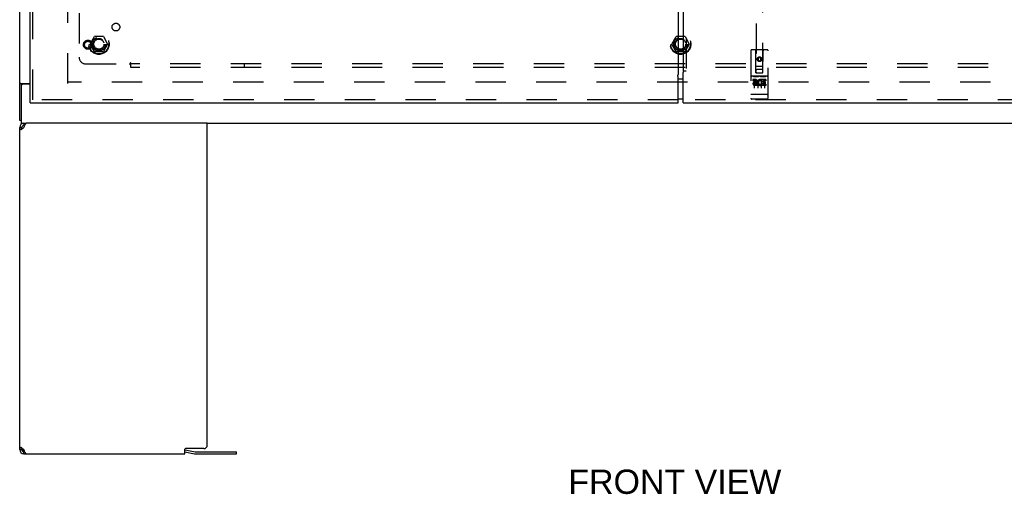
# Model space of a CAD drawing. Header units: inches. Extents: x 0 to 200, y 0 to 129.
# Tile 3 of 27: x 41 to 77, y 28 to 45. Entities that reach past the tile are written whole.
import ezdxf

# ---------------------------------------------------------------- set-up
doc = ezdxf.new("R2010")
doc.units = ezdxf.units.IN
doc.header["$LTSCALE"] = 11
doc.header["$MEASUREMENT"] = 0
doc.linetypes.add('HIDDEN', pattern=[0.2, 0.1, -0.1])
doc.layers.get('0').update_dxf_attribs({"linetype": 'CONTINUOUS'})
for name, color, linetype in [('DEFAULT_2', 8, 'HIDDEN'), ('DIMENSIONS', 7, 'CONTINUOUS'), ('MASTER_DOOR_ASSEMBLY', 7, 'CONTINUOUS'), ('SLAVE_DOOR_ASSEMBLY', 7, 'CONTINUOUS'), ('SUBPANEL', 7, 'CONTINUOUS')]:
    doc.layers.add(name, color=color, linetype=linetype)
doc.styles.get("Standard").update_dxf_attribs({"font": 'arial.ttf'})

msp = doc.modelspace()

# ---------------------------------------------------------------- linework, layer by layer
at = {"color": 3, "linetype": 'Continuous'}
for p, q in [((40.75, 41.074), (40.75, 100.866)), ((40.776, 42.41), (40.77, 42.406)), ((40.79, 42.418), (41.125, 42.418)), ((40.75, 29.125), (40.75, 40.815)), ((40.845, 40.772), (40.827, 40.758)), ((40.865, 40.786), (40.845, 40.772)), ((40.922, 40.863), (40.93, 40.886)), ((47.562, 40.97), (40.99, 40.97)), ((47.562, 29.283), (47.562, 40.97)), ((40.81, 40.743), (40.795, 40.729)), ((40.827, 40.758), (40.81, 40.743)), ((40.795, 29.212), (40.81, 29.198)), ((40.81, 29.198), (40.827, 29.183)), ((40.827, 29.183), (40.845, 29.169)), ((40.878, 29.12), (40.907, 29.12)), ((40.913, 29.101), (40.905, 29.125)), ((40.905, 28.97), (46.75, 28.97)), ((40.922, 29.077), (40.913, 29.101)), ((46.75, 28.97), (46.75, 29.138)), ((46.762, 29.117), (47.119, 29.041)), ((47.437, 29.158), (46.77, 29.158)), ((47.132, 29.04), (48.622, 29.04))]:
    msp.add_line(p, q, dxfattribs=at)
at = {"color": 7, "linetype": 'Continuous'}
for p, q in [((40.854, 42.388), (40.75, 42.388)), ((40.802, 42.327), (40.802, 40.97)), ((40.854, 42.388), (40.854, 42.387)), ((41.125, 42.387), (40.862, 42.387)), ((40.802, 41.074), (40.75, 41.074)), ((40.75, 40.815), (40.825, 40.815)), ((40.802, 40.97), (40.99, 40.97)), ((40.905, 40.97), (40.905, 40.895)), ((40.934, 40.895), (40.905, 40.895)), ((47.562, 40.97), (81.937, 40.97)), ((40.825, 29.125), (40.75, 29.125)), ((40.878, 29.05), (40.878, 29.12)), ((40.905, 29.045), (40.934, 29.045)), ((40.905, 28.97), (40.905, 29.045)), ((46.75, 29.043), (47.103, 28.968)), ((47.132, 28.965), (48.622, 28.965)), ((48.622, 28.965), (48.622, 29.04))]:
    msp.add_line(p, q, dxfattribs=at)
at = {"color": 3, "linetype": 'Continuous'}
for points in [[(40.77, 42.406), (40.768, 42.406), (40.767, 42.405), (40.765, 42.404), (40.764, 42.403), (40.763, 42.402), (40.761, 42.402), (40.76, 42.401), (40.759, 42.4), (40.758, 42.4), (40.757, 42.399), (40.757, 42.399), (40.756, 42.398), (40.755, 42.397), (40.755, 42.397), (40.754, 42.396), (40.753, 42.396), (40.753, 42.395), (40.753, 42.395), (40.752, 42.394), (40.752, 42.394), (40.751, 42.393), (40.751, 42.393), (40.751, 42.392), (40.751, 42.392), (40.75, 42.391), (40.75, 42.391), (40.75, 42.391), (40.75, 42.39), (40.75, 42.39), (40.75, 42.389), (40.75, 42.389), (40.75, 42.388), (40.75, 42.388)], [(40.79, 42.418), (40.79, 42.418), (40.789, 42.417), (40.789, 42.417), (40.788, 42.416), (40.787, 42.416), (40.787, 42.415), (40.786, 42.415), (40.785, 42.414), (40.784, 42.414), (40.783, 42.413), (40.782, 42.412), (40.781, 42.412), (40.779, 42.411), (40.778, 42.41), (40.776, 42.41)], [(40.795, 40.729), (40.782, 40.743), (40.771, 40.758), (40.762, 40.772), (40.755, 40.786), (40.751, 40.801), (40.75, 40.815)], [(40.905, 40.815), (40.885, 40.801), (40.865, 40.786)], [(40.905, 40.815), (40.913, 40.84), (40.922, 40.863)], [(40.93, 40.886), (40.939, 40.906), (40.947, 40.925), (40.956, 40.941), (40.964, 40.953), (40.973, 40.963), (40.981, 40.968), (40.99, 40.97)], [(40.75, 29.125), (40.751, 29.14), (40.755, 29.154), (40.762, 29.169), (40.771, 29.183), (40.782, 29.198), (40.795, 29.212)], [(40.845, 29.169), (40.865, 29.154), (40.885, 29.14), (40.905, 29.125)], [(40.939, 29.034), (40.93, 29.055), (40.922, 29.077)], [(40.99, 28.97), (40.981, 28.972), (40.973, 28.978), (40.964, 28.987), (40.956, 29), (40.947, 29.016), (40.939, 29.034)]]:
    msp.add_lwpolyline(points, dxfattribs=at)
at = {"color": 7, "linetype": 'Continuous'}
for points in [[(40.862, 42.399), (40.861, 42.399), (40.86, 42.398), (40.859, 42.397), (40.859, 42.397), (40.858, 42.396), (40.857, 42.395), (40.857, 42.395), (40.856, 42.394), (40.856, 42.394), (40.855, 42.393), (40.855, 42.392), (40.855, 42.392), (40.855, 42.391), (40.854, 42.391), (40.854, 42.39), (40.854, 42.39), (40.854, 42.39), (40.854, 42.389), (40.854, 42.389), (40.854, 42.388), (40.854, 42.388)], [(40.872, 42.418), (40.872, 42.418), (40.872, 42.417), (40.872, 42.417), (40.872, 42.416), (40.872, 42.416), (40.873, 42.416), (40.873, 42.415), (40.873, 42.415), (40.873, 42.414), (40.872, 42.414), (40.872, 42.413), (40.872, 42.413), (40.872, 42.412), (40.872, 42.412), (40.872, 42.411), (40.872, 42.411), (40.872, 42.41), (40.871, 42.41), (40.871, 42.409), (40.871, 42.409), (40.871, 42.408), (40.87, 42.408), (40.87, 42.407), (40.869, 42.407), (40.869, 42.406), (40.868, 42.405), (40.868, 42.405), (40.867, 42.404), (40.866, 42.404), (40.866, 42.403), (40.865, 42.402), (40.864, 42.402), (40.863, 42.401), (40.862, 42.399)], [(40.834, 40.763), (40.831, 40.772), (40.827, 40.786), (40.825, 40.801), (40.825, 40.815)], [(40.825, 29.125), (40.825, 29.14), (40.827, 29.154), (40.831, 29.169), (40.834, 29.178)]]:
    msp.add_lwpolyline(points, dxfattribs=at)
for centre, radius, start, end in [((40.862, 42.327), 0.06, 90, 180), ((40.905, 40.815), 0.08, 90, 180), ((40.905, 29.125), 0.08, 180, 270), ((47.132, 29.103), 0.138, 258, 270)]:
    msp.add_arc(centre, radius, start, end, dxfattribs=at)
at = {"color": 3, "linetype": 'Continuous'}
for centre, radius, start, end in [((40.905, 40.815), 0.155, 90, 180), ((40.905, 29.125), 0.155, 180, 270), ((46.77, 29.138), 0.02, 90, 180), ((46.733, 28.983), 0.138, 78, 80.0012), ((47.132, 29.103), 0.0625, 258, 270), ((47.437, 29.283), 0.125, 270, 360)]:
    msp.add_arc(centre, radius, start, end, dxfattribs=at)
at = {"layer": 'DEFAULT_2', "color": 8, "linetype": 'HIDDEN'}
for p, q in [((42.5, 42.418), (42.5, 99.522)), ((43.307, 43.85), (43.462, 44.118)), ((43.779, 44.123), (43.47, 44.123)), ((43.788, 44.118), (43.942, 43.85)), ((64.432, 43.85), (64.587, 44.118)), ((64.904, 44.123), (64.595, 44.123)), ((64.913, 44.118), (65.067, 43.85)), ((43.462, 43.573), (43.307, 43.84)), ((43.942, 43.84), (43.788, 43.573)), ((64.587, 43.573), (64.432, 43.84)), ((65.067, 43.84), (64.913, 43.573)), ((43.779, 43.568), (43.47, 43.568)), ((64.904, 43.568), (64.595, 43.568)), ((87, 42.47), (42.5, 42.47))]:
    msp.add_line(p, q, dxfattribs=at)
for centre, radius in [((43.625, 43.845), 0.372), ((43.625, 43.845), 0.356), ((43.625, 43.845), 0.204), ((43.625, 43.845), 0.183), ((64.75, 43.845), 0.372), ((64.75, 43.845), 0.356), ((64.75, 43.845), 0.204), ((64.75, 43.845), 0.183)]:
    msp.add_circle(centre, radius, dxfattribs=at)
for centre, start, end in [((43.47, 44.113), 90.0113, 149.988), ((43.779, 44.113), 30.0108, 89.9876), ((64.595, 44.113), 90.0113, 149.988), ((64.904, 44.113), 30.0108, 89.9876), ((43.316, 43.845), 150.0117, 209.9873), ((43.934, 43.845), 330.0117, 29.9873), ((64.441, 43.845), 150.0117, 209.9873), ((65.059, 43.845), 330.0117, 29.9873), ((43.47, 43.578), 210.0108, 269.9876), ((43.779, 43.578), 270.0113, 329.988), ((64.595, 43.578), 210.0108, 269.9876), ((64.904, 43.578), 270.0113, 329.988)]:
    msp.add_arc(centre, 0.01, start, end, dxfattribs=at)
at = {"layer": 'MASTER_DOOR_ASSEMBLY', "color": 3, "linetype": 'Continuous'}
for p, q in [((64.843, 99.061), (64.843, 42.879)), ((64.843, 42.879), (64.85, 42.879)), ((64.843, 41.72), (64.843, 42.821)), ((64.843, 41.72), (88.375, 41.72))]:
    msp.add_line(p, q, dxfattribs=at)
at = {"layer": 'MASTER_DOOR_ASSEMBLY', "color": 8, "linetype": 'HIDDEN'}
for p, q in [((64.947, 99.061), (64.947, 42.879)), ((67.49, 68.8), (67.49, 42.798)), ((67.74, 42.798), (67.74, 68.8)), ((67.897, 43.638), (67.332, 43.638)), ((67.302, 43.608), (67.302, 41.883)), ((67.488, 42.798), (67.485, 43.608)), ((67.615, 43.371), (67.552, 43.335)), ((67.552, 43.335), (67.562, 43.329)), ((67.552, 43.335), (67.552, 43.262)), ((67.552, 43.262), (67.562, 43.268)), ((67.615, 43.359), (67.562, 43.329)), ((67.562, 43.329), (67.562, 43.268)), ((67.562, 43.268), (67.615, 43.238)), ((67.677, 43.335), (67.615, 43.371)), ((67.615, 43.371), (67.615, 43.359)), ((67.667, 43.329), (67.615, 43.359)), ((67.615, 43.238), (67.667, 43.268)), ((67.677, 43.335), (67.667, 43.329)), ((67.667, 43.268), (67.667, 43.329)), ((67.677, 43.262), (67.667, 43.268)), ((67.677, 43.262), (67.677, 43.335)), ((67.741, 42.798), (67.745, 43.608)), ((67.927, 41.883), (67.927, 43.608)), ((67.487, 43.048), (67.743, 43.048)), ((67.7, 42.923), (67.53, 42.923)), ((67.552, 43.262), (67.615, 43.226)), ((67.615, 43.226), (67.677, 43.262)), ((67.615, 43.226), (67.615, 43.238)), ((64.85, 42.879), (64.951, 42.879)), ((67.897, 42.681), (67.332, 42.681)), ((67.471, 42.559), (67.378, 42.559)), ((67.378, 42.559), (67.378, 42.517)), ((67.404, 42.665), (67.576, 42.665)), ((67.427, 42.55), (67.427, 42.244)), ((67.488, 42.798), (67.51, 42.798)), ((67.51, 42.798), (67.72, 42.798)), ((67.552, 42.55), (67.552, 42.244)), ((67.654, 42.665), (67.826, 42.665)), ((67.677, 42.55), (67.677, 42.244)), ((67.847, 42.559), (67.691, 42.559)), ((67.691, 42.559), (67.691, 42.547)), ((67.72, 42.798), (67.741, 42.798)), ((67.802, 42.55), (67.802, 42.244)), ((67.847, 42.559), (67.847, 42.517)), ((67.471, 42.517), (67.378, 42.517)), ((67.474, 42.473), (67.428, 42.473)), ((67.471, 42.432), (67.442, 42.432)), ((67.534, 42.388), (67.442, 42.388)), ((67.534, 42.346), (67.442, 42.346)), ((67.534, 42.388), (67.534, 42.346)), ((67.666, 42.394), (67.683, 42.355)), ((67.691, 42.524), (67.678, 42.505)), ((67.687, 42.549), (67.691, 42.547)), ((67.691, 42.524), (67.691, 42.346)), ((67.847, 42.346), (67.691, 42.346)), ((67.847, 42.517), (67.733, 42.517)), ((67.733, 42.517), (67.733, 42.473)), ((67.826, 42.473), (67.733, 42.473)), ((67.826, 42.431), (67.733, 42.431)), ((67.733, 42.431), (67.733, 42.388)), ((67.847, 42.388), (67.733, 42.388)), ((67.826, 42.473), (67.826, 42.431)), ((67.847, 42.388), (67.847, 42.346)), ((67.32, 42.012), (67.319, 42.012)), ((67.321, 42.012), (67.32, 42.012)), ((67.322, 42.012), (67.321, 42.012)), ((67.323, 42.012), (67.322, 42.012)), ((67.323, 42.011), (67.323, 42.012)), ((67.324, 42.011), (67.323, 42.011)), ((67.325, 42.011), (67.324, 42.011)), ((67.326, 42.011), (67.325, 42.011)), ((67.327, 42.011), (67.326, 42.011)), ((67.328, 42.011), (67.327, 42.011)), ((67.327, 42.011), (67.327, 42.011)), ((67.329, 42.011), (67.328, 42.011)), ((67.33, 42.011), (67.329, 42.011)), ((67.331, 42.011), (67.33, 42.011)), ((67.332, 42.011), (67.331, 42.011)), ((67.898, 42.011), (67.332, 42.011)), ((67.332, 42.011), (67.332, 42.011)), ((67.897, 41.853), (67.332, 41.853)), ((67.898, 42.011), (67.899, 42.011)), ((67.899, 42.011), (67.9, 42.011)), ((67.9, 42.011), (67.901, 42.011)), ((67.9, 42.011), (67.9, 42.011)), ((67.901, 42.011), (67.902, 42.011)), ((67.902, 42.011), (67.903, 42.011)), ((67.903, 42.011), (67.904, 42.011)), ((67.904, 42.011), (67.905, 42.011)), ((67.905, 42.011), (67.906, 42.011)), ((67.905, 42.011), (67.905, 42.011)), ((67.906, 42.011), (67.907, 42.012)), ((67.907, 42.012), (67.908, 42.012)), ((67.908, 42.012), (67.909, 42.012)), ((67.909, 42.012), (67.91, 42.012)), ((67.909, 42.012), (67.909, 42.012)), ((67.91, 42.012), (67.911, 42.012)), ((67.911, 42.012), (67.912, 42.012)), ((88.375, 41.824), (64.843, 41.824))]:
    msp.add_line(p, q, dxfattribs=at)
at = {"layer": 'MASTER_DOOR_ASSEMBLY', "color": 7, "linetype": 'Continuous'}
for p, q in [((64.753, 42.59), (64.843, 42.59)), ((64.843, 41.85), (64.753, 41.85))]:
    msp.add_line(p, q, dxfattribs=at)
at = {"layer": 'MASTER_DOOR_ASSEMBLY', "color": 3, "linetype": 'Continuous'}
for points in [[(64.854, 42.874), (64.855, 42.873), (64.856, 42.872), (64.856, 42.871), (64.857, 42.871), (64.857, 42.87), (64.857, 42.87), (64.857, 42.869), (64.856, 42.869), (64.856, 42.868), (64.856, 42.868), (64.855, 42.867), (64.855, 42.866), (64.854, 42.865), (64.854, 42.864), (64.853, 42.863), (64.852, 42.862), (64.852, 42.86), (64.851, 42.858), (64.85, 42.856), (64.85, 42.854), (64.849, 42.852), (64.848, 42.849), (64.848, 42.847), (64.847, 42.844), (64.847, 42.841), (64.846, 42.838), (64.846, 42.835), (64.845, 42.832), (64.845, 42.829), (64.844, 42.825), (64.843, 42.821)], [(64.85, 42.879), (64.852, 42.877), (64.853, 42.876), (64.854, 42.874)]]:
    msp.add_lwpolyline(points, dxfattribs=at)
at = {"layer": 'MASTER_DOOR_ASSEMBLY', "color": 8, "linetype": 'HIDDEN'}
for points in [[(67.397, 42.664), (67.398, 42.664), (67.398, 42.664), (67.398, 42.664), (67.398, 42.664), (67.398, 42.664), (67.398, 42.664), (67.398, 42.664), (67.398, 42.664), (67.398, 42.664), (67.398, 42.664), (67.399, 42.664), (67.399, 42.664), (67.399, 42.664), (67.399, 42.665), (67.399, 42.665), (67.399, 42.665), (67.399, 42.665), (67.399, 42.665), (67.4, 42.665), (67.4, 42.665), (67.4, 42.665), (67.4, 42.665), (67.4, 42.665), (67.4, 42.665), (67.4, 42.665), (67.4, 42.665), (67.401, 42.665), (67.401, 42.665), (67.401, 42.665), (67.401, 42.665), (67.401, 42.665), (67.401, 42.665), (67.402, 42.665), (67.402, 42.665), (67.402, 42.665), (67.402, 42.665), (67.402, 42.665), (67.402, 42.665), (67.403, 42.665), (67.403, 42.665), (67.403, 42.665), (67.403, 42.665), (67.403, 42.665), (67.404, 42.665), (67.404, 42.665)], [(67.576, 42.665), (67.576, 42.665), (67.576, 42.665), (67.577, 42.665), (67.577, 42.665), (67.577, 42.665), (67.577, 42.665), (67.577, 42.665), (67.578, 42.665), (67.578, 42.665), (67.578, 42.665), (67.578, 42.665), (67.578, 42.665), (67.578, 42.665), (67.579, 42.665), (67.579, 42.665), (67.579, 42.665), (67.579, 42.665), (67.579, 42.665), (67.579, 42.665), (67.58, 42.665), (67.58, 42.665), (67.58, 42.665), (67.58, 42.665), (67.58, 42.665), (67.58, 42.665), (67.58, 42.665), (67.58, 42.665), (67.581, 42.665), (67.581, 42.665), (67.581, 42.665), (67.581, 42.665), (67.581, 42.665), (67.581, 42.664), (67.581, 42.664), (67.581, 42.664), (67.582, 42.664), (67.582, 42.664), (67.582, 42.664), (67.582, 42.664), (67.582, 42.664), (67.582, 42.664), (67.582, 42.664), (67.582, 42.664), (67.582, 42.664), (67.582, 42.664), (67.582, 42.664)], [(67.647, 42.664), (67.648, 42.664), (67.648, 42.664), (67.648, 42.664), (67.648, 42.664), (67.648, 42.664), (67.648, 42.664), (67.648, 42.664), (67.648, 42.664), (67.648, 42.664), (67.648, 42.664), (67.649, 42.664), (67.649, 42.664), (67.649, 42.664), (67.649, 42.665), (67.649, 42.665), (67.649, 42.665), (67.649, 42.665), (67.649, 42.665), (67.65, 42.665), (67.65, 42.665), (67.65, 42.665), (67.65, 42.665), (67.65, 42.665), (67.65, 42.665), (67.65, 42.665), (67.65, 42.665), (67.651, 42.665), (67.651, 42.665), (67.651, 42.665), (67.651, 42.665), (67.651, 42.665), (67.651, 42.665), (67.652, 42.665), (67.652, 42.665), (67.652, 42.665), (67.652, 42.665), (67.652, 42.665), (67.652, 42.665), (67.653, 42.665), (67.653, 42.665), (67.653, 42.665), (67.653, 42.665), (67.653, 42.665), (67.654, 42.665), (67.654, 42.665)], [(67.826, 42.665), (67.826, 42.665), (67.826, 42.665), (67.827, 42.665), (67.827, 42.665), (67.827, 42.665), (67.827, 42.665), (67.827, 42.665), (67.828, 42.665), (67.828, 42.665), (67.828, 42.665), (67.828, 42.665), (67.828, 42.665), (67.828, 42.665), (67.829, 42.665), (67.829, 42.665), (67.829, 42.665), (67.829, 42.665), (67.829, 42.665), (67.829, 42.665), (67.83, 42.665), (67.83, 42.665), (67.83, 42.665), (67.83, 42.665), (67.83, 42.665), (67.83, 42.665), (67.83, 42.665), (67.83, 42.665), (67.831, 42.665), (67.831, 42.665), (67.831, 42.665), (67.831, 42.665), (67.831, 42.665), (67.831, 42.664), (67.831, 42.664), (67.831, 42.664), (67.832, 42.664), (67.832, 42.664), (67.832, 42.664), (67.832, 42.664), (67.832, 42.664), (67.832, 42.664), (67.832, 42.664), (67.832, 42.664), (67.832, 42.664), (67.832, 42.664), (67.832, 42.664)], [(67.319, 42.012), (67.319, 42.012), (67.318, 42.012), (67.318, 42.012), (67.318, 42.012), (67.317, 42.012), (67.317, 42.012), (67.317, 42.012), (67.316, 42.012), (67.316, 42.012), (67.315, 42.012), (67.315, 42.013), (67.315, 42.013), (67.314, 42.013), (67.314, 42.013), (67.314, 42.013), (67.313, 42.013), (67.313, 42.013), (67.313, 42.013), (67.313, 42.013), (67.312, 42.013), (67.312, 42.013), (67.312, 42.013), (67.311, 42.013), (67.311, 42.013), (67.311, 42.013), (67.31, 42.014), (67.31, 42.014), (67.31, 42.014), (67.31, 42.014), (67.309, 42.014), (67.309, 42.014), (67.309, 42.014), (67.309, 42.014), (67.308, 42.014), (67.308, 42.014), (67.308, 42.014), (67.308, 42.014), (67.307, 42.015), (67.307, 42.015), (67.307, 42.015), (67.307, 42.015), (67.306, 42.015), (67.306, 42.015), (67.306, 42.015), (67.306, 42.015), (67.306, 42.015), (67.305, 42.015), (67.305, 42.015), (67.305, 42.016), (67.305, 42.016), (67.305, 42.016), (67.305, 42.016), (67.304, 42.016), (67.304, 42.016), (67.304, 42.016), (67.304, 42.016), (67.304, 42.016), (67.304, 42.016), (67.304, 42.017), (67.304, 42.017), (67.303, 42.017), (67.303, 42.017), (67.303, 42.017), (67.303, 42.017), (67.303, 42.017), (67.303, 42.017), (67.303, 42.017), (67.303, 42.017), (67.303, 42.018), (67.303, 42.018), (67.303, 42.018), (67.303, 42.018), (67.303, 42.018), (67.303, 42.018), (67.303, 42.018), (67.303, 42.018), (67.302, 42.018), (67.302, 42.018), (67.302, 42.019)], [(67.912, 42.012), (67.912, 42.012), (67.912, 42.012), (67.913, 42.012), (67.913, 42.012), (67.913, 42.012), (67.914, 42.012), (67.914, 42.012), (67.915, 42.012), (67.915, 42.013), (67.915, 42.013), (67.916, 42.013), (67.916, 42.013), (67.916, 42.013), (67.917, 42.013), (67.917, 42.013), (67.917, 42.013), (67.917, 42.013), (67.918, 42.013), (67.918, 42.013), (67.918, 42.013), (67.919, 42.013), (67.919, 42.013), (67.919, 42.013), (67.92, 42.014), (67.92, 42.014), (67.92, 42.014), (67.92, 42.014), (67.921, 42.014), (67.921, 42.014), (67.921, 42.014), (67.921, 42.014), (67.922, 42.014), (67.922, 42.014), (67.922, 42.014), (67.922, 42.014), (67.923, 42.015), (67.923, 42.015), (67.923, 42.015), (67.923, 42.015), (67.924, 42.015), (67.924, 42.015), (67.924, 42.015), (67.924, 42.015), (67.924, 42.015), (67.925, 42.015), (67.925, 42.015), (67.925, 42.016), (67.925, 42.016), (67.925, 42.016), (67.925, 42.016), (67.926, 42.016), (67.926, 42.016), (67.926, 42.016), (67.926, 42.016), (67.926, 42.016), (67.926, 42.016), (67.926, 42.017), (67.926, 42.017), (67.927, 42.017), (67.927, 42.017), (67.927, 42.017), (67.927, 42.017), (67.927, 42.017), (67.927, 42.017), (67.927, 42.017), (67.927, 42.017), (67.927, 42.018), (67.927, 42.018), (67.927, 42.018), (67.927, 42.018), (67.927, 42.018), (67.927, 42.018), (67.927, 42.018), (67.927, 42.018), (67.927, 42.018), (67.927, 42.018), (67.927, 42.019)]]:
    msp.add_lwpolyline(points, dxfattribs=at)
for radius in [0.085, 0.0845]:
    msp.add_circle((67.615, 43.298), radius, dxfattribs=at)
for centre, radius, start, end in [((67.332, 43.608), 0.03, 90, 180), ((67.455, 43.608), 0.03, 0, 90), ((67.775, 43.608), 0.03, 90, 180), ((67.897, 43.608), 0.03, 0, 90), ((67.53, 42.883), 0.04, 90, 180), ((67.7, 42.883), 0.04, 0, 90), ((67.332, 42.711), 0.03, 180, 270), ((67.471, 42.496), 0.0635, 270, 90), ((67.53, 42.838), 0.04, 180, 270), ((67.641, 42.453), 0.107, 64.2636, 293.4027), ((67.7, 42.838), 0.04, 270, 360), ((67.897, 42.711), 0.03, 270, 360), ((67.442, 42.41), 0.0644, 102.2995, 270.0775), ((67.442, 42.41), 0.0219, 89.9011, 270), ((67.471, 42.495), 0.0219, 280.307, 90), ((67.641, 42.453), 0.0639, 54.8895, 293.4026), ((67.332, 41.883), 0.03, 180, 270), ((67.897, 41.883), 0.03, 270, 360)]:
    msp.add_arc(centre, radius, start, end, dxfattribs=at)
at = {"layer": 'SLAVE_DOOR_ASSEMBLY', "color": 3, "linetype": 'Continuous'}
for p, q in [((64.656, 99.196), (64.656, 42.745)), ((41.125, 41.824), (41.125, 46.22)), ((64.656, 41.72), (64.656, 42.611)), ((41.125, 41.72), (64.656, 41.72))]:
    msp.add_line(p, q, dxfattribs=at)
at = {"layer": 'SLAVE_DOOR_ASSEMBLY', "color": 8, "linetype": 'HIDDEN'}
for p, q in [((41.229, 41.824), (41.229, 46.375)), ((64.656, 41.824), (41.125, 41.824))]:
    msp.add_line(p, q, dxfattribs=at)
at = {"layer": 'SLAVE_DOOR_ASSEMBLY', "color": 7, "linetype": 'Continuous'}
for p, q in [((64.656, 42.59), (64.843, 42.59)), ((64.843, 41.85), (64.656, 41.85)), ((41.125, 41.72), (41.125, 41.824))]:
    msp.add_line(p, q, dxfattribs=at)
at = {"layer": 'SLAVE_DOOR_ASSEMBLY', "color": 3, "linetype": 'Continuous'}
for points in [[(64.647, 42.666), (64.645, 42.663), (64.644, 42.662), (64.643, 42.661), (64.643, 42.661), (64.643, 42.66), (64.643, 42.66), (64.643, 42.659), (64.643, 42.659), (64.643, 42.658)], [(64.643, 42.658), (64.644, 42.657), (64.645, 42.656), (64.645, 42.655), (64.646, 42.654), (64.647, 42.652), (64.647, 42.651), (64.648, 42.649), (64.649, 42.647), (64.65, 42.645), (64.65, 42.643), (64.651, 42.641), (64.652, 42.638), (64.652, 42.634), (64.653, 42.631), (64.654, 42.627), (64.654, 42.624), (64.655, 42.62), (64.655, 42.615), (64.656, 42.611)], [(64.649, 42.669), (64.648, 42.667), (64.647, 42.666)]]:
    msp.add_lwpolyline(points, dxfattribs=at)
at = {"layer": 'SLAVE_DOOR_ASSEMBLY', "color": 7, "linetype": 'Continuous'}
msp.add_lwpolyline([(64.649, 42.669), (64.651, 42.682), (64.653, 42.694), (64.654, 42.707), (64.655, 42.719), (64.656, 42.732), (64.656, 42.745)], dxfattribs=at)
at = {"layer": 'SLAVE_DOOR_ASSEMBLY', "color": 8, "linetype": 'HIDDEN'}
for radius in [0.164, 0.124]:
    msp.add_circle((43.229, 43.824), radius, dxfattribs=at)
at = {"layer": 'SUBPANEL', "color": 8, "linetype": 'HIDDEN'}
for p, q in [((42.906, 44.966), (42.906, 43.377)), ((43.156, 43.127), (44.746, 43.127)), ((44.781, 43.088), (44.781, 43.167)), ((84.718, 43.127), (44.781, 43.127)), ((44.781, 43.002), (44.781, 43.088)), ((84.718, 43.002), (44.781, 43.002)), ((48.906, 43.127), (48.906, 43.002))]:
    msp.add_line(p, q, dxfattribs=at)
for points in [[(44.756, 43.141), (44.754, 43.139), (44.753, 43.137), (44.751, 43.134), (44.75, 43.132), (44.748, 43.13), (44.747, 43.128), (44.746, 43.127)], [(44.764, 43.108), (44.757, 43.114), (44.756, 43.116), (44.754, 43.118), (44.752, 43.12), (44.75, 43.122), (44.749, 43.124), (44.747, 43.125), (44.746, 43.127)], [(44.781, 43.167), (44.779, 43.167), (44.778, 43.166), (44.776, 43.165), (44.774, 43.164), (44.773, 43.163), (44.771, 43.162), (44.77, 43.161), (44.768, 43.159), (44.767, 43.158), (44.765, 43.156), (44.764, 43.154), (44.763, 43.152), (44.761, 43.15), (44.76, 43.148), (44.759, 43.146), (44.756, 43.141)], [(44.781, 43.088), (44.779, 43.09), (44.778, 43.092), (44.776, 43.094), (44.775, 43.096), (44.773, 43.098), (44.772, 43.1), (44.77, 43.102), (44.769, 43.103), (44.767, 43.105), (44.766, 43.106), (44.764, 43.108)]]:
    msp.add_lwpolyline(points, dxfattribs=at)
for centre, radius in [((44.243, 44.464), 0.141), ((43.625, 43.845), 0.25), ((64.75, 43.845), 0.25)]:
    msp.add_circle(centre, radius, dxfattribs=at)
msp.add_arc((43.156, 43.377), 0.25, 180, 270, dxfattribs=at)

# ---------------------------------------------------------------- texts
at = {"layer": 'DIMENSIONS', "color": 2, "linetype": 'Continuous', "insert": (64.541, 28.398), "char_height": 0.8824, "width": 7.72141, "attachment_point": 2, "line_spacing_factor": 0.9}
msp.add_mtext('FRONT VIEW', dxfattribs=at)

doc.saveas('drawing.dxf')
